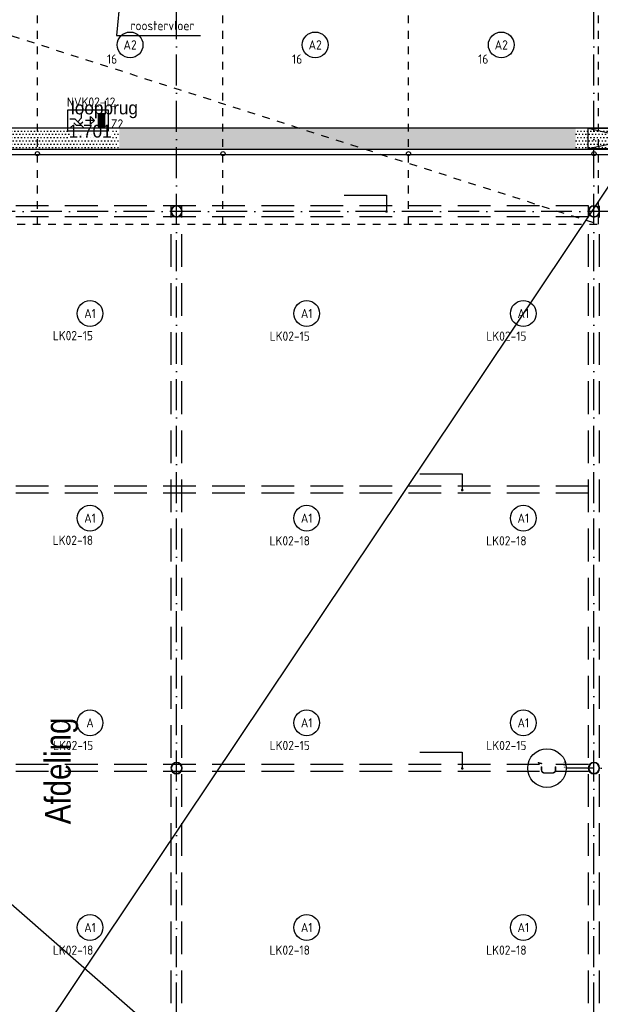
# Model space of a CAD drawing. Header units: millimetres. Extents: x 84333 to 240712, y -2244 to 84291.
# Tile 26 of 87: x 158474 to 169741, y 18995 to 38094. Entities that reach past the tile are written whole.
import ezdxf
from ezdxf.enums import TextEntityAlignment as Align

# ---------------------------------------------------------------- set-up
doc = ezdxf.new("R2010")
doc.units = ezdxf.units.MM
doc.header["$LTSCALE"] = 100
for name, pattern in [('DASHDOT', [9, 6, -1.5, 0, -1.5]), ('DASHED', [3, 1.5, -1.5]), ('HIDDEN', [9.525, 6.35, -3.175]), ('HIDDEN2', [4.7625, 3.175, -1.5875])]:
    doc.linetypes.add(name, pattern=pattern)
doc.layers.get('0').update_dxf_attribs({"linetype": 'CONTINUOUS'})
for name, color, linetype in [('AFDELING', 4, 'CONTINUOUS'), ('AL$1----_ALGEMEEN', 7, 'CONTINUOUS'), ('AL$1----_MAATVOERING', 7, 'CONTINUOUS'), ('AL$7----_STRAMIEN', 1, 'DASHDOT'), ('AL23----_VLOEREN', 4, 'CONTINUOUS'), ('AL28----_KONSTRUKTIE', 3, 'CONTINUOUS'), ('AL32----_BINNENKOZ', 7, 'CONTINUOUS'), ('AL34----_BALUSTRADES', 4, 'DASHED'), ('ALN-----_BLOCKNAAM', 2, 'CONTINUOUS'), ('BL$4----', 7, 'CONTINUOUS'), ('BOUW', 8, 'CONTINUOUS'), ('EB63101-_ATTRIB', 2, 'CONTINUOUS'), ('EB63202-_ATTRIB', 2, 'CONTINUOUS'), ('EL63101-_LICHT-ARM', 3, 'CONTINUOUS'), ('EL63202-_NOODVRL-TXT', 3, 'CONTINUOUS'), ('EL6441--_DATACOM', 3, 'CONTINUOUS'), ('KABELGGOOT1', 8, 'CONTINUOUS'), ('MV-BINNENKOZIJN', 1, 'CONTINUOUS')]:
    doc.layers.add(name, color=color, linetype=linetype)
doc.styles.add('1_8', font='ISO', dxfattribs={"height": 1.8})
doc.styles.add('BURO-025', font='BUROFONT.shx', dxfattribs={"height": 250})
doc.styles.get("Standard").update_dxf_attribs({"font": 'iso.shx'})
doc.styles.add('TECHNIC', font='technic_.ttf')
pattern_1 = [(8e-14, (39793.956, 199192.7), (31.75, 63.5), [0, -63.5])]

# ---------------------------------------------------------------- blocks, each defined once
blk = doc.blocks.new('ES3N021')
for p, q in [((-3, 1.25), (-3, -1.25)), ((-2.75, 1.25), (-2.75, -1.25)), ((-2.5, 1.25), (-2.5, -1.25)), ((-2.25, 1.25), (-2.25, -1.25)), ((-1.25, 0), (0.5, 0)), ((1.5, 0.75), (1, 0.25))]:
    blk.add_line(p, q)
for points in [[(-4, 2), (-4, -2), (4, -2), (4, 2)], [(-3.25, -1.25), (-2, -1.25), (-2, 1.25), (-3.25, 1.25)], [(-1.25, 0), (-0.5, 0.75), (-0.5, -0.75)]]:
    blk.add_lwpolyline(points, close=True)
for points in [[(0.75, 1.5), (2.5, -0.25), (3.5, -0.25)], [(1.25, 1), (2.25, 1), (2.75, 0.5)], [(2, 0.25), (1.25, -0.5), (1.25, -1.5)]]:
    blk.add_lwpolyline(points)
at = {"style": '1_8', "flags": 8}
blk.add_attdef('NUMMER', text='', height=1.8, dxfattribs=at).set_placement((4, 3.75), align=Align.MIDDLE)
at = {"style": '1_8'}
for tag, flags, p in [('A_CODE', 8, (-3.5, 2.75)), ('SCHAK', 8, (3.5, 2.75)), ('GROEP', 8, (-3.5, -2.75)), ('KAST', 9, (3.5, -2.75))]:
    blk.add_attdef(tag, text='', height=1.8, dxfattribs=dict(at, flags=flags)).set_placement(p, align=Align.MIDDLE_CENTER)
blk = doc.blocks.new('ES3G00')
at = {"color": 0}
blk.add_circle((0, 0), 2.5, dxfattribs=at)
at = {"color": 0, "style": '1_8'}
for tag, flags, p in [('SCHAK', 8, (3.5, 2.75)), ('A_CODE', 8, (0, 0)), ('GROEP', 8, (-3.5, -2.75)), ('KAST', 9, (3.5, -2.75))]:
    blk.add_attdef(tag, text='', height=1.8, dxfattribs=dict(at, flags=flags)).set_placement(p, align=Align.MIDDLE)
blk = doc.blocks.new('1010')
at = {"layer": 'AL$7----_STRAMIEN', "color": 7, "linetype": 'Continuous'}
blk.add_circle((0, 750), 750, dxfattribs=at)
at = {"layer": 'AL$7----_STRAMIEN', "color": 3, "linetype": 'Continuous'}
blk.add_attdef('STR-NAAM', text='', height=600, rotation=360, dxfattribs=at).set_placement((0, 750), align=Align.MIDDLE)
at = {"layer": 'ALN-----_BLOCKNAAM', "linetype": 'Continuous'}
blk.add_text('1010', height=100, dxfattribs=at).set_placement((0, 0))
blk = doc.blocks.new('A$C13e6995e')
at = {"layer": 'KABELGGOOT1'}
h = blk.add_hatch(dxfattribs=at)
h.set_pattern_fill('DOTS', color=256, scale=40, style=0)
h.set_pattern_definition(pattern_1)
h.paths.add_polyline_path([(76072, 38231), (71784, 38231), (71784, 37828), (76072, 37828)])
h = blk.add_hatch(dxfattribs=at)
h.set_pattern_fill('DOTS', color=256, scale=40, style=0)
h.set_pattern_definition(pattern_1)
h.paths.add_polyline_path([(80663, 38231), (76072, 38231), (76072, 37828), (80663, 37829)])
h.paths.add_polyline_path([(84930, 38231), (80663, 38231), (80663, 37829), (84930, 37829)])
h = blk.add_hatch(dxfattribs=at)
h.set_pattern_fill('DOTS', color=256, scale=40, style=0)
h.set_pattern_definition(pattern_1)
h.paths.add_polyline_path([(87037, 38231), (86074, 38231), (85174, 38231), (85174, 37829), (87037, 37830)])
h.paths.add_polyline_path([(85174, 38231), (84930, 38231), (84930, 37829), (85174, 37829)])
h.paths.add_polyline_path([(89791, 38231), (87037, 38231), (87037, 37830), (89791, 37830)])
at = {"layer": 'AL$1----_ALGEMEEN', "color": 8, "linetype": 'DASHED'}
for p, q in [((59995, 44520), (85375, 36370)), ((74485, 36370), (74485, 44520)), ((78085, 36370), (78085, 44520)), ((81685, 36370), (81685, 44520)), ((85375, 36370), (85375, 44520)), ((59995, 36370), (85375, 36370))]:
    blk.add_line(p, q, dxfattribs=at)
at = {"layer": 'AL$1----_MAATVOERING', "color": 8}
for p, q in [((76199, 41875), (76018, 40034)), ((76018, 40034), (77651, 40034))]:
    blk.add_line(p, q, dxfattribs=at)
at = {"layer": 'AL$7----_STRAMIEN', "color": 1}
for p, q in [((93858, 36620), (59485, 36620)), ((109574, 25820), (84754, 25820))]:
    blk.add_line(p, q, dxfattribs=at)
at = {"layer": 'AL$7----_STRAMIEN'}
for points in [[(77185, 9360), (77185, 48023)], [(85285, 9360), (85285, 48023)]]:
    blk.add_lwpolyline(points, dxfattribs=at)
at = {"layer": 'AL23----_VLOEREN', "color": 8}
for p, q in [((85987, 37720), (59874, 37720)), ((69182, 12640), (85987, 37720)), ((64831, 31191), (85987, 12673))]:
    blk.add_line(p, q, dxfattribs=at)
at = {"layer": 'AL28----_KONSTRUKTIE', "color": 8}
for centre in [(74485, 37741), (78085, 37741), (81685, 37741), (85285, 37741)]:
    blk.add_circle(centre, 40, dxfattribs=at)
for centre, radius, start, end in [((77185, 36620), 110, 0, 180), ((77185, 36620), 102, 0, 180), ((85285, 36620), 110, 0, 180), ((85285, 36620), 102, 0, 180), ((77185, 36620), 110, 180, 0), ((77185, 36620), 102, 180, 0), ((85285, 36620), 110, 180, 0), ((85285, 36620), 102, 180, 0), ((77185, 25820), 110, 0, 180), ((77185, 25820), 110, 180, 0), ((77185, 25820), 102, 0, 180), ((77185, 25820), 102, 180, 0), ((85285, 25820), 110, 0, 180), ((85285, 25820), 110, 180, 0), ((85285, 25820), 102, 0, 180), ((85285, 25820), 102, 180, 0)]:
    blk.add_arc(centre, radius, start, end, dxfattribs=at)
at = {"layer": 'AL32----_BINNENKOZ', "color": 8, "linetype": 'HIDDEN2'}
blk.add_line((86056, 37719), (59874, 37720), dxfattribs=at)
at = {"layer": 'AL34----_BALUSTRADES', "color": 8}
blk.add_line((86077, 37820), (59811, 37820), dxfattribs=at)
at = {"layer": 'KABELGGOOT1'}
for p, q in [((85174, 38231, 3650), (71686, 38231, 3650)), ((86074, 38231, 2750), (85174, 38231, 3650)), ((85174, 38231, 2750), (86074, 38030, 3650)), ((85174, 38231, 2750), (86074, 38231, 2750)), ((85174, 37831, 2750), (85174, 38231, 2750)), ((85174, 37831, 2750), (85174, 38231, 2750)), ((86074, 38030, 3650), (85174, 37831, 2750)), ((47000, 37825), (97665, 37831)), ((86074, 37830, 3650), (85174, 37831, 2750))]:
    blk.add_line(p, q, dxfattribs=at)
at = {"layer": 'MV-BINNENKOZIJN'}
for p, q in [((80438, 36936), (81260, 36936)), ((81260, 36936), (81260, 36618)), ((81907, 31531), (82729, 31531)), ((82729, 31531), (82729, 31213)), ((81907, 26132), (82729, 26132)), ((82729, 26132), (82729, 25814))]:
    blk.add_line(p, q, dxfattribs=at)
at = {"layer": 'MV-BINNENKOZIJN', "color": 2, "linetype": 'HIDDEN'}
for p, q in [((85180, 36726), (60190, 36726)), ((85180, 36515), (60190, 36515)), ((85180, 31288), (60190, 31288)), ((85180, 31153), (60190, 31153)), ((85180, 25888), (60190, 25888)), ((85180, 25753), (60190, 25753))]:
    blk.add_line(p, q, dxfattribs=at)
for points in [[(77080, 12686), (77080, 36726)], [(77290, 12686), (77290, 36726)], [(85180, 12686), (85180, 36726)], [(85390, 12686), (85390, 36726)]]:
    blk.add_lwpolyline(points, dxfattribs=at)
at = {"layer": 'MV-BINNENKOZIJN', "const_width": 25}
for points in [[(81247, 36618, 1), (81272, 36618, 1)], [(82716, 31213, 1), (82741, 31213, 1)], [(82716, 25814, 1), (82741, 25814, 1)]]:
    blk.add_lwpolyline(points, format="xyb", close=True, dxfattribs=at)
at = {"layer": 'AL$7----_STRAMIEN', "color": 8, "xscale": 0.5, "yscale": 0.5, "zscale": 0.5, "rotation": 90.00000000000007}
blk.add_blockref('1010', (84748, 25820), dxfattribs=at).add_auto_attribs({'STR-NAAM': "C'"})
at = {"layer": 'AFDELING', "color": 8, "style": 'TECHNIC'}
for p in [(92219, 54468), (58038, 41625), (88108, 41444)]:
    blk.add_attdef('VIDE', text='', height=500, dxfattribs=at).set_placement(p, align=Align.CENTER)
blk.add_attdef('VIDE', text='', height=500, rotation=90, dxfattribs=at).set_placement((75129, 25766), align=Align.CENTER)
at = {"layer": 'BL$4----', "color": 8}
blk.add_text('roostervloer', height=180, dxfattribs=at).set_placement((76291, 40134))
at = {"layer": 'BOUW', "style": 'BURO-025'}
for s, p in [('loopbrug', (75135, 38502)), ('1.701', (75090, 38051))]:
    blk.add_text(s, height=250, dxfattribs=at).set_placement(p)

msp = doc.modelspace()

# ---------------------------------------------------------------- block references
at = {"layer": 'EL63101-_LICHT-ARM'}
ref = msp.add_blockref('ES3G00', (160616, 37605), dxfattribs=dict(at, xscale=100, yscale=100, zscale=100))
ref.add_attrib('A_CODE', 'A2', dxfattribs={"layer": 'EB63101-_ATTRIB', "color": 1, "height": 180, "style": '1_8', "flags": 8}).set_placement((160616, 37605), align=Align.MIDDLE)
ref.add_attrib('GROEP', '16', dxfattribs={"layer": 'EB63101-_ATTRIB', "color": 1, "height": 180, "style": '1_8', "flags": 8}).set_placement((160266, 37330), align=Align.MIDDLE)
ref = msp.add_blockref('ES3G00', (164208, 37605), dxfattribs=dict(at, xscale=100, yscale=100, zscale=100))
ref.add_attrib('A_CODE', 'A2', dxfattribs={"layer": 'EB63101-_ATTRIB', "color": 1, "height": 180, "style": '1_8', "flags": 8}).set_placement((164208, 37605), align=Align.MIDDLE)
ref.add_attrib('GROEP', '16', dxfattribs={"layer": 'EB63101-_ATTRIB', "color": 1, "height": 180, "style": '1_8', "flags": 8}).set_placement((163858, 37330), align=Align.MIDDLE)
ref = msp.add_blockref('ES3G00', (167819, 37605), dxfattribs=dict(at, xscale=100, yscale=100, zscale=100))
ref.add_attrib('A_CODE', 'A2', dxfattribs={"layer": 'EB63101-_ATTRIB', "color": 1, "height": 180, "style": '1_8', "flags": 8}).set_placement((167819, 37605), align=Align.MIDDLE)
ref.add_attrib('GROEP', '16', dxfattribs={"layer": 'EB63101-_ATTRIB', "color": 1, "height": 180, "style": '1_8', "flags": 8}).set_placement((167469, 37330), align=Align.MIDDLE)
ref = msp.add_blockref('ES3G00', (159839, 32395, 3500), dxfattribs=dict(at, xscale=100, yscale=100, zscale=100))
ref.add_attrib('A_CODE', 'A1', dxfattribs={"layer": 'EB63101-_ATTRIB', "color": 1, "height": 180, "style": '1_8', "flags": 8}).set_placement((159839, 32395, 3500), align=Align.MIDDLE)
ref.add_attrib('GROEP', 'LK02-15', dxfattribs={"layer": 'EB63101-_ATTRIB', "color": 1, "height": 180, "style": '1_8', "flags": 8}).set_placement((159506, 31966, 3500), align=Align.MIDDLE)
ref = msp.add_blockref('ES3G00', (164043, 32395, 3500), dxfattribs=dict(at, xscale=100, yscale=100, zscale=100))
ref.add_attrib('A_CODE', 'A1', dxfattribs={"layer": 'EB63101-_ATTRIB', "color": 1, "height": 180, "style": '1_8', "flags": 8}).set_placement((164043, 32395, 3500), align=Align.MIDDLE)
ref.add_attrib('GROEP', 'LK02-15', dxfattribs={"layer": 'EB63101-_ATTRIB', "color": 1, "height": 180, "style": '1_8', "flags": 8}).set_placement((163714, 31956, 3500), align=Align.MIDDLE)
ref = msp.add_blockref('ES3G00', (168247, 32395, 3500), dxfattribs=dict(at, xscale=100, yscale=100, zscale=100))
ref.add_attrib('A_CODE', 'A1', dxfattribs={"layer": 'EB63101-_ATTRIB', "color": 1, "height": 180, "style": '1_8', "flags": 8}).set_placement((168247, 32395, 3500), align=Align.MIDDLE)
ref.add_attrib('GROEP', 'LK02-15', dxfattribs={"layer": 'EB63101-_ATTRIB', "color": 1, "height": 180, "style": '1_8', "flags": 8}).set_placement((167918, 31956, 3500), align=Align.MIDDLE)
ref = msp.add_blockref('ES3G00', (159839, 28425, 3500), dxfattribs=dict(at, xscale=100, yscale=100, zscale=100))
ref.add_attrib('A_CODE', 'A1', dxfattribs={"layer": 'EB63101-_ATTRIB', "color": 1, "height": 180, "style": '1_8', "flags": 8}).set_placement((159839, 28425, 3500), align=Align.MIDDLE)
ref.add_attrib('GROEP', 'LK02-18', dxfattribs={"layer": 'EB63101-_ATTRIB', "color": 1, "height": 180, "style": '1_8', "flags": 8}).set_placement((159506, 27996, 3500), align=Align.MIDDLE)
ref = msp.add_blockref('ES3G00', (164043, 28425, 3500), dxfattribs=dict(at, xscale=100, yscale=100, zscale=100))
ref.add_attrib('A_CODE', 'A1', dxfattribs={"layer": 'EB63101-_ATTRIB', "color": 1, "height": 180, "style": '1_8', "flags": 8}).set_placement((164043, 28425, 3500), align=Align.MIDDLE)
ref.add_attrib('GROEP', 'LK02-18', dxfattribs={"layer": 'EB63101-_ATTRIB', "color": 1, "height": 180, "style": '1_8', "flags": 8}).set_placement((163714, 27986, 3500), align=Align.MIDDLE)
ref = msp.add_blockref('ES3G00', (168247, 28425, 3500), dxfattribs=dict(at, xscale=100, yscale=100, zscale=100))
ref.add_attrib('A_CODE', 'A1', dxfattribs={"layer": 'EB63101-_ATTRIB', "color": 1, "height": 180, "style": '1_8', "flags": 8}).set_placement((168247, 28425, 3500), align=Align.MIDDLE)
ref.add_attrib('GROEP', 'LK02-18', dxfattribs={"layer": 'EB63101-_ATTRIB', "color": 1, "height": 180, "style": '1_8', "flags": 8}).set_placement((167918, 27986, 3500), align=Align.MIDDLE)
ref = msp.add_blockref('ES3G00', (159839, 24455, 3500), dxfattribs=dict(at, xscale=100, yscale=100, zscale=100))
ref.add_attrib('A_CODE', 'A', dxfattribs={"layer": 'EB63101-_ATTRIB', "color": 1, "height": 180, "style": '1_8', "flags": 8}).set_placement((159839, 24455, 3500), align=Align.MIDDLE)
ref.add_attrib('GROEP', 'LK02-15', dxfattribs={"layer": 'EB63101-_ATTRIB', "color": 1, "height": 180, "style": '1_8', "flags": 8}).set_placement((159510, 24016, 3500), align=Align.MIDDLE)
ref = msp.add_blockref('ES3G00', (164043, 24455, 3500), dxfattribs=dict(at, xscale=100, yscale=100, zscale=100))
ref.add_attrib('A_CODE', 'A1', dxfattribs={"layer": 'EB63101-_ATTRIB', "color": 1, "height": 180, "style": '1_8', "flags": 8}).set_placement((164043, 24455, 3500), align=Align.MIDDLE)
ref.add_attrib('GROEP', 'LK02-15', dxfattribs={"layer": 'EB63101-_ATTRIB', "color": 1, "height": 180, "style": '1_8', "flags": 8}).set_placement((163714, 24016, 3500), align=Align.MIDDLE)
ref = msp.add_blockref('ES3G00', (168247, 24455, 3500), dxfattribs=dict(at, xscale=100, yscale=100, zscale=100))
ref.add_attrib('A_CODE', 'A1', dxfattribs={"layer": 'EB63101-_ATTRIB', "color": 1, "height": 180, "style": '1_8', "flags": 8}).set_placement((168247, 24455, 3500), align=Align.MIDDLE)
ref.add_attrib('GROEP', 'LK02-15', dxfattribs={"layer": 'EB63101-_ATTRIB', "color": 1, "height": 180, "style": '1_8', "flags": 8}).set_placement((167918, 24016, 3500), align=Align.MIDDLE)
ref = msp.add_blockref('ES3G00', (159839, 20485, 3500), dxfattribs=dict(at, xscale=100, yscale=100, zscale=100))
ref.add_attrib('A_CODE', 'A1', dxfattribs={"layer": 'EB63101-_ATTRIB', "color": 1, "height": 180, "style": '1_8', "flags": 8}).set_placement((159839, 20485, 3500), align=Align.MIDDLE)
ref.add_attrib('GROEP', 'LK02-18', dxfattribs={"layer": 'EB63101-_ATTRIB', "color": 1, "height": 180, "style": '1_8', "flags": 8}).set_placement((159510, 20046, 3500), align=Align.MIDDLE)
ref = msp.add_blockref('ES3G00', (164043, 20485, 3500), dxfattribs=dict(at, xscale=100, yscale=100, zscale=100))
ref.add_attrib('A_CODE', 'A1', dxfattribs={"layer": 'EB63101-_ATTRIB', "color": 1, "height": 180, "style": '1_8', "flags": 8}).set_placement((164043, 20485, 3500), align=Align.MIDDLE)
ref.add_attrib('GROEP', 'LK02-18', dxfattribs={"layer": 'EB63101-_ATTRIB', "color": 1, "height": 180, "style": '1_8', "flags": 8}).set_placement((163714, 20046, 3500), align=Align.MIDDLE)
ref = msp.add_blockref('ES3G00', (168247, 20485, 3500), dxfattribs=dict(at, xscale=100, yscale=100, zscale=100))
ref.add_attrib('A_CODE', 'A1', dxfattribs={"layer": 'EB63101-_ATTRIB', "color": 1, "height": 180, "style": '1_8', "flags": 8}).set_placement((168247, 20485, 3500), align=Align.MIDDLE)
ref.add_attrib('GROEP', 'LK02-18', dxfattribs={"layer": 'EB63101-_ATTRIB', "color": 1, "height": 180, "style": '1_8', "flags": 8}).set_placement((167918, 20046, 3500), align=Align.MIDDLE)
at = {"layer": 'EL63202-_NOODVRL-TXT'}
ref = msp.add_blockref('ES3N021', (159799, 36141), dxfattribs=dict(at, xscale=100, yscale=100, zscale=100, rotation=180))
ref.add_attrib('A_CODE', 'Z2', dxfattribs={"layer": 'EB63202-_ATTRIB', "color": 1, "height": 180, "style": '1_8', "flags": 8}).set_placement((160363, 36072), align=Align.MIDDLE_CENTER)
ref.add_attrib('GROEP', 'NVK02-12', dxfattribs={"layer": 'EB63202-_ATTRIB', "color": 1, "height": 180, "style": '1_8', "flags": 8}).set_placement((159860, 36496), align=Align.MIDDLE_CENTER)
at = {"layer": 'EL6441--_DATACOM'}
ref = msp.add_blockref('A$C13e6995e', (84333, -2244), dxfattribs=at)
ref.add_attrib('VIDE', 'Afdeling', dxfattribs={"layer": 'AFDELING', "color": 8, "height": 500, "rotation": 90, "style": 'TECHNIC'}).set_placement((159462, 23522), align=Align.CENTER)

doc.saveas('drawing.dxf')
